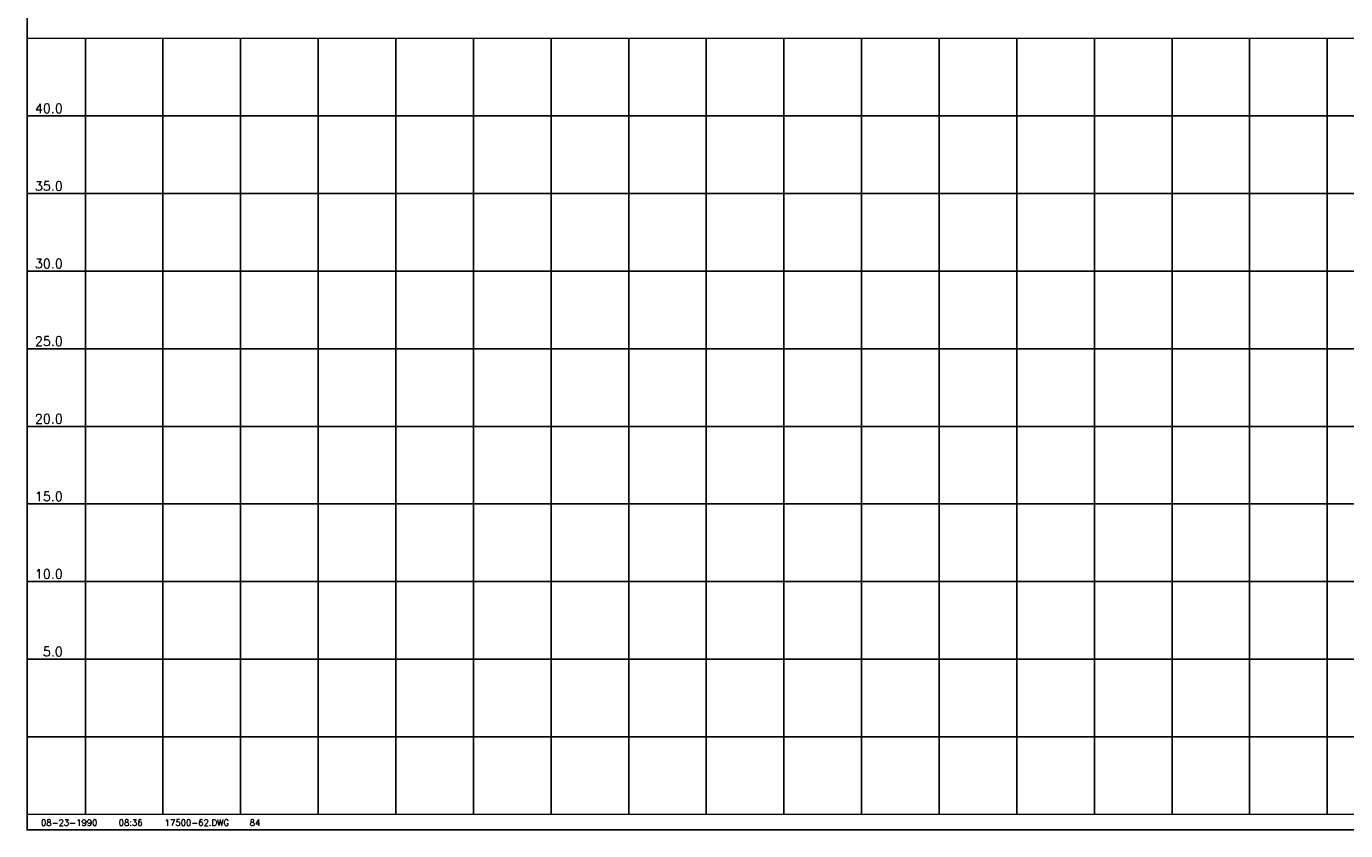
# Model space of a CAD drawing. Extents: x 227011 to 243771, y 801724 to 812451.
# Tile 1 of 4: x 227011 to 235509, y 801981 to 807163. Entities that reach past the tile are written whole.
import ezdxf
from ezdxf.enums import TextEntityAlignment as Align

# ---------------------------------------------------------------- set-up
doc = ezdxf.new("R2010")
doc.units = 0
doc.header["$LTSCALE"] = 800
doc.layers.get('0').update_dxf_attribs({"linetype": 'CONTINUOUS'})
for name, color, linetype in [('BORDER', 1, 'CONTINUOUS'), ('GRID', 2, 'CONTINUOUS'), ('TEXT', 7, 'CONTINUOUS')]:
    doc.layers.add(name, color=color, linetype=linetype)
doc.styles.get("Standard").update_dxf_attribs({"font": 'ROMANT'})

# ---------------------------------------------------------------- blocks, each defined once
blk = doc.blocks.new('LOGON')
at = {"color": 0}
blk.add_attdef('DATE', text='', height=1, dxfattribs=at).set_placement((-1.87, 1.76), align=Align.RIGHT)
for tag, p in [('TIME', (1.56, 1.76)), ('DRAWING', (8.97, 1.76)), ('OPERATOR', (22.66, 1.76))]:
    blk.add_attdef(tag, p, '', height=1, dxfattribs=at)

msp = doc.modelspace()

# ---------------------------------------------------------------- linework, layer by layer
at = {"layer": 'BORDER', "color": 0, "const_width": 10}
msp.add_lwpolyline([(227015.5, 801986), (243765.5, 801986), (243765.5, 812446), (227015.5, 812446)], close=True, dxfattribs=at)
for points in [[(227015.5, 807086), (243765.5, 807086)], [(227015.5, 802086), (243765.5, 802086)]]:
    msp.add_lwpolyline(points, dxfattribs=at)
at = {"layer": 'GRID', "color": 0}
for points in [[(227390.5, 802086), (227390.5, 807086)], [(227890.5, 802086), (227890.5, 807086)], [(228390.5, 802086), (228390.5, 807086)], [(228890.5, 802086), (228890.5, 807086)], [(229390.5, 802086), (229390.5, 807086)], [(229890.5, 802086), (229890.5, 807086)], [(230390.5, 802086), (230390.5, 807086)], [(230890.5, 802086), (230890.5, 807086)], [(231390.5, 802086), (231390.5, 807086)], [(231890.5, 802086), (231890.5, 807086)], [(232390.5, 802086), (232390.5, 807086)], [(232890.5, 802086), (232890.5, 807086)], [(233390.5, 802086), (233390.5, 807086)], [(233890.5, 802086), (233890.5, 807086)], [(234390.5, 802086), (234390.5, 807086)], [(234890.5, 802086), (234890.5, 807086)], [(235390.5, 802086), (235390.5, 807086)], [(227015.5, 806586), (243765.5, 806586)], [(227015.5, 806086), (243765.5, 806086)], [(227015.5, 805586), (243765.5, 805586)], [(227015.5, 805086), (243765.5, 805086)], [(227015.5, 804586), (243765.5, 804586)], [(227015.5, 804086), (243765.5, 804086)], [(227015.5, 803586), (243765.5, 803586)], [(227015.5, 803086), (243765.5, 803086)], [(227015.5, 802586), (243765.5, 802586)]]:
    msp.add_lwpolyline(points, dxfattribs=at)

# ---------------------------------------------------------------- block references
at = {"layer": 'TEXT', "color": 0, "xscale": 40, "yscale": 40, "zscale": 40}
msp.add_blockref('LOGON', (227542.8, 801942.1), dxfattribs=at).add_auto_attribs({'DATE': '08-23-1990', 'TIME': '08:36', 'OPERATOR': '84', 'DRAWING': '17500-62.DWG'})

# ---------------------------------------------------------------- texts
at = {"layer": 'TEXT', "color": 0}
for s, p in [('40.0', (227065.3, 806604.8)), ('35.0', (227065.3, 806104.8)), ('30.0', (227065.3, 805604.8)), ('25.0', (227065.3, 805104.8)), ('20.0', (227065.3, 804604.8)), ('15.0', (227065.3, 804104.8)), ('10.0', (227065.3, 803604.8)), ('5.0', (227116.3, 803104.8))]:
    msp.add_text(s, height=60, dxfattribs=at).set_placement(p)

doc.saveas('drawing.dxf')
